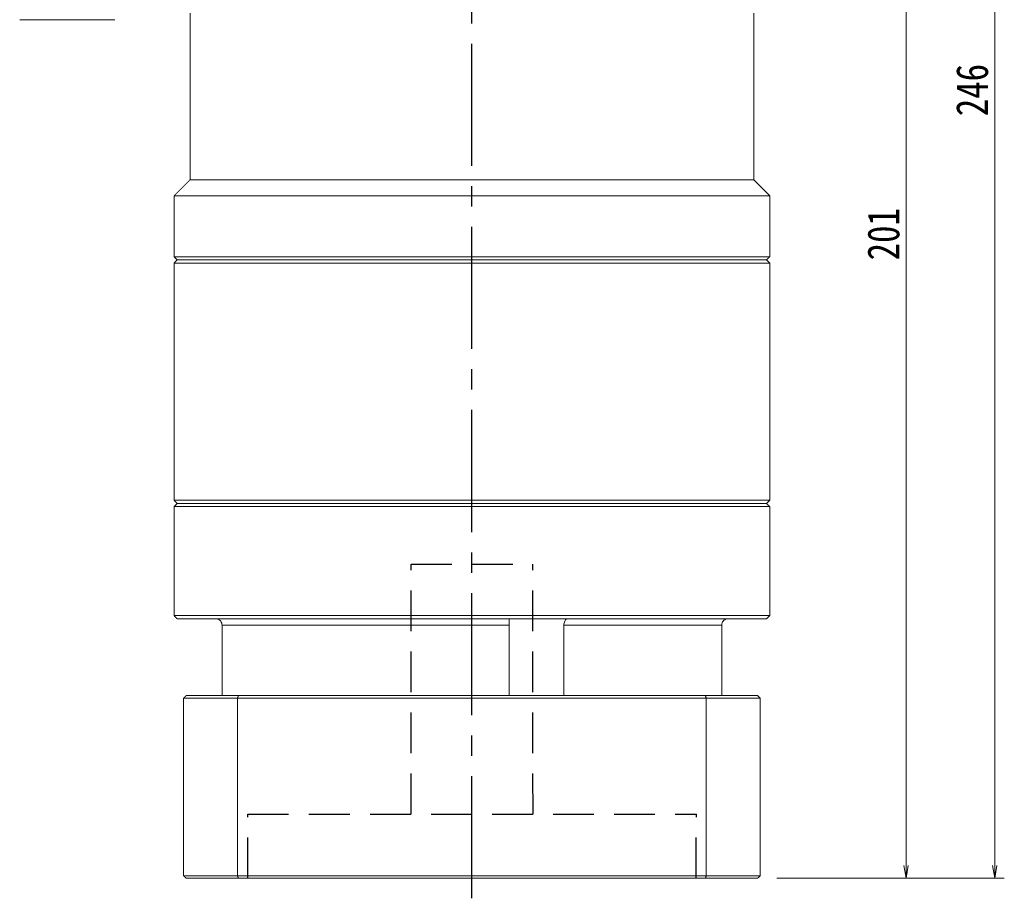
# Model space of a CAD drawing. Header units: millimetres. Extents: x -5 to 725, y 0 to 513.
# Tile 6 of 10: x 357 to 511, y 201 to 338. Entities that reach past the tile are written whole.
import ezdxf

# ---------------------------------------------------------------- set-up
doc = ezdxf.new("R2010")
doc.units = ezdxf.units.MM
doc.linetypes.add('CENTER2', pattern=[28.575, 19.05, -3.175, 3.175, -3.175])
doc.linetypes.add('DASHED2', pattern=[9.525, 6.35, -3.175])
doc.layers.add('3中心线层', color=1, linetype='CENTER2')
doc.layers.add('4虚线层', color=6, linetype='DASHED2')
doc.layers.add('尺寸线层', color=3, linetype='Continuous', lineweight=18)
doc.styles.add('宋体', font='SimSun.ttf', dxfattribs={"width": 0.8})
doc.dimstyles.new('A水平标注$0', dxfattribs={"dimtxt": 3.5, "dimasz": 2, "dimexe": 1.5, "dimexo": 3, "dimgap": 1.1, "dimtad": 1, "dimtoh": 1, "dimdec": 4, "dimdsep": 46, "dimtxsty": '宋体', "dimblk": 'OPEN', "dimcen": 3, "dimclrd": 3, "dimclre": 3, "dimclrt": 6, "dimadec": 0, "dimazin": 0, "dimtm": 1e-09, "dimtfac": 1, "dimtdec": 4, "dimtix": 1, "dimtmove": 0, "dimatfit": 3, "dimldrblk": 'OPEN', "dimfxl": 0, "dimlwd": 13, "dimlwe": 13, "dimarcsym": 0})

# ---------------------------------------------------------------- blocks, each defined once
blk = doc.blocks.new('_Open')
at = {"color": 0, "linetype": 'ByBlock', "lineweight": -2}
for p, q in [((-1, 0.167), (0, 0)), ((-1, -0.167), (0, 0)), ((0, 0), (-1, 0))]:
    blk.add_line(p, q, dxfattribs=at)
blk = doc.blocks.new('*D19')
at = {"layer": 'Defpoints', "color": 0, "transparency": 16777216}
for p in [(472.66, 449.8), (472.26, 203.8), (509.27, 203.8)]:
    blk.add_point(p, dxfattribs=at)
at = {"layer": '尺寸线层', "color": 3, "lineweight": 13, "transparency": 16777216}
for p, q in [((475.66, 449.8), (510.77, 449.8)), ((509.27, 447.8), (509.27, 205.8)), ((475.26, 203.8), (510.77, 203.8))]:
    blk.add_line(p, q, dxfattribs=at)
at = {"layer": '尺寸线层', "color": 3, "lineweight": 13, "transparency": 16777216, "xscale": 2, "yscale": 2, "zscale": 2}
for p, rotation in [((509.27, 449.8), 90), ((509.27, 203.8), 270)]:
    blk.add_blockref('_Open', p, dxfattribs=dict(at, rotation=rotation))
at = {"layer": '尺寸线层', "color": 6, "transparency": 16777216, "insert": (505.77, 326.8), "char_height": 5, "attachment_point": 5, "rotation": 90, "style": '宋体', "bg_fill": 3, "box_fill_scale": 1.1, "bg_fill_color": 256, "bg_fill_true_color": 13158600, "bg_fill_transparency": 0}
blk.add_mtext('246', dxfattribs=at)
blk = doc.blocks.new('*D20')
at = {"layer": 'Defpoints', "color": 0, "transparency": 16777216}
for p in [(479.31, 404.8), (472.26, 203.8), (495.43, 203.8)]:
    blk.add_point(p, dxfattribs=at)
at = {"layer": '尺寸线层', "color": 3, "lineweight": 13, "transparency": 16777216}
for p, q in [((482.31, 404.8), (496.93, 404.8)), ((495.43, 402.8), (495.43, 205.8)), ((475.26, 203.8), (496.93, 203.8))]:
    blk.add_line(p, q, dxfattribs=at)
at = {"layer": '尺寸线层', "color": 3, "lineweight": 13, "transparency": 16777216, "xscale": 2, "yscale": 2, "zscale": 2}
for p, rotation in [((495.43, 404.8), 90), ((495.43, 203.8), 270)]:
    blk.add_blockref('_Open', p, dxfattribs=dict(at, rotation=rotation))
at = {"layer": '尺寸线层', "color": 6, "transparency": 16777216, "insert": (491.93, 304.3), "char_height": 5, "attachment_point": 5, "rotation": 90, "style": '宋体', "bg_fill": 3, "box_fill_scale": 1.1, "bg_fill_color": 256, "bg_fill_true_color": 13158600, "bg_fill_transparency": 0}
blk.add_mtext('201', dxfattribs=at)

msp = doc.modelspace()

# ---------------------------------------------------------------- linework, layer by layer
at = {"color": 7, "linetype": 'Continuous', "lineweight": 15}
for p, q in [((381.16025, 299.79957), (427.66025, 299.79957)), ((427.66025, 300.29957), (381.66025, 300.29957)), ((381.16025, 261.79957), (427.66025, 261.79957)), ((427.66025, 262.29957), (381.66025, 262.29957)), ((388.65948, 243.29957), (433.48868, 243.29957)), ((388.65948, 232.29957), (388.65948, 243.29957)), ((433.48868, 243.29957), (433.48868, 232.29957)), ((442.0201, 232.29957), (442.0201, 243.29957)), ((442.0201, 243.29957), (466.66101, 243.29957)), ((466.66101, 243.29957), (466.66101, 232.29957)), ((391.21028, 232.29957), (383.06025, 232.29957)), ((464.11021, 232.29957), (391.21028, 232.29957)), ((382.66025, 231.89957), (391.0679, 231.89957)), ((382.66025, 231.89957), (382.66025, 204.19957)), ((391.0679, 231.89957), (464.2526, 231.89957)), ((391.0679, 231.89957), (391.0679, 204.19957)), ((464.2526, 231.89957), (464.2526, 204.19957)), ((391.0679, 204.19957), (382.66025, 204.19957)), ((383.06025, 203.79957), (391.21028, 203.79957)), ((464.2526, 204.19957), (391.0679, 204.19957)), ((391.21028, 203.79957), (464.11021, 203.79957))]:
    msp.add_line(p, q, dxfattribs=at)
for points in [[(383.66025, 312.79957), (383.66025, 338.79957)], [(381.16025, 310.29957), (383.66025, 312.79957)], [(381.16025, 300.79957), (381.16025, 310.29957)], [(381.66025, 300.29957), (381.16025, 300.79957)], [(381.16025, 299.79957), (381.66025, 300.29957)], [(381.16025, 262.79957), (381.16025, 299.79957)], [(381.66025, 262.29957), (381.16025, 262.79957)], [(381.16025, 261.79957), (381.66025, 262.29957)], [(381.16025, 244.79957), (381.16025, 261.79957)], [(381.66025, 244.29957), (381.16025, 244.79957)], [(382.66025, 231.89957), (383.06025, 232.29957)], [(391.0679, 231.89957), (391.21028, 232.29957)], [(464.2526, 231.89957), (464.11021, 232.29957)], [(382.66025, 204.19957), (383.06025, 203.79957)], [(391.21028, 203.79957), (391.0679, 204.19957)], [(464.11021, 203.79957), (464.2526, 204.19957)]]:
    msp.add_open_spline(points, degree=1, dxfattribs=at)
for points, knots in [([(388.65948, 243.29957), (388.64925, 243.40965), (388.62878, 243.62979), (388.46921, 243.92469), (388.22999, 244.15262), (387.95251, 244.28036), (387.762, 244.29399), (387.68402, 244.29957)], [0, 0, 0, 0, 0.20903468, 0.41802702, 0.631427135, 0.849138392, 1, 1, 1, 1]), ([(433.45866, 244.17605), (433.45819, 244.16857), (433.45521, 244.12149), (433.46786, 243.9383), (433.48403, 243.6453), (433.48713, 243.41483), (433.48868, 243.29957)], [0, 0, 0, 0, 0.058585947, 0.369068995, 0.684466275, 1, 1, 1, 1]), ([(442.0201, 243.29957), (442.02672, 243.40965), (442.03998, 243.62979), (442.13931, 243.92469), (442.27575, 244.15262), (442.41742, 244.28036), (442.49994, 244.29399), (442.53372, 244.29957)], [0, 0, 0, 0, 0.20903468, 0.41802702, 0.631427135, 0.849138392, 1, 1, 1, 1]), ([(467.63647, 244.29957), (467.61958, 244.29929), (467.49426, 244.29722), (467.26204, 244.24389), (466.98137, 244.06864), (466.77247, 243.80522), (466.67292, 243.53138), (466.66404, 243.35856), (466.66101, 243.29957)], [0, 0, 0, 0, 0.032681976, 0.242401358, 0.454080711, 0.670711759, 0.887588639, 1, 1, 1, 1])]:
    msp.add_open_spline(points, degree=3, knots=knots, dxfattribs=at)
at = {"layer": '3中心线层'}
msp.add_line((427.66363, 200.67933), (427.66114, 346.79957), dxfattribs=at)
at = {"layer": '4虚线层'}
for p, q in [((418.1627, 252.79957), (437.1627, 252.79957)), ((418.20552, 213.79913), (418.1627, 252.79957)), ((437.20552, 213.79913), (437.1627, 252.79957)), ((392.66357, 203.79957), (392.70552, 213.79913)), ((392.70552, 213.79913), (462.70552, 213.79913)), ((462.66357, 203.79957), (462.70552, 213.79913))]:
    msp.add_line(p, q, dxfattribs=at)
at = {"layer": '尺寸线层', "color": 0}
msp.add_line((371.92263, 337.7812), (357.06905, 337.7812), dxfattribs=at)

# ---------------------------------------------------------------- dimensions: what is measured, and where the dimension line sits
at = {"layer": '尺寸线层'}
dim = msp.add_linear_dim(base=(509.27191, 203.79957), p1=(472.66114, 449.79957), p2=(472.26025, 203.79957), angle=270, dimstyle='A水平标注$0', override={"dimtxt": 5, "dimgap": 1, "dimdec": 1, "dimpost": '<>', "dimblk": 'Open', "dimtvp": 0.1, "dimtfill": 1, "dimtfillclr": 256}, dxfattribs=at)
dim.commit()
dim.dimension.update_dxf_attribs({"geometry": '*D19', "text_midpoint": (505.77191, 326.79957)})

# ---------------------------------------------------------------- next in the draw order: dimensions: what is measured, and where the dimension line sits
dim = msp.add_linear_dim(base=(495.43142, 203.79957), p1=(479.31326, 404.79957), p2=(472.26025, 203.79957), angle=270, dimstyle='A水平标注$0', override={"dimtxt": 5, "dimgap": 1, "dimtad": 1, "dimjust": 0, "dimdec": 1, "dimlfac": 1, "dimpost": '<>', "dimse1": 0, "dimse2": 0, "dimsd1": 0, "dimsd2": 0, "dimtofl": 1, "dimtvp": 0.1}, dxfattribs=at)
dim.commit()
dim.dimension.update_dxf_attribs({"geometry": '*D20', "text_midpoint": (491.93142, 304.29957)})

# ---------------------------------------------------------------- next in the draw order: linework, layer by layer
at = {"color": 7, "linetype": 'Continuous', "lineweight": 15}
for p, q in [((471.66025, 312.79957), (383.66025, 312.79957)), ((474.16025, 310.29957), (381.16025, 310.29957)), ((474.16025, 300.79957), (381.16025, 300.79957)), ((381.66025, 300.29957), (473.66025, 300.29957)), ((473.66025, 300.29957), (427.66025, 300.29957)), ((427.66025, 299.79957), (474.16025, 299.79957)), ((474.16025, 262.79957), (381.16025, 262.79957)), ((381.66025, 262.29957), (473.66025, 262.29957)), ((473.66025, 262.29957), (427.66025, 262.29957)), ((427.66025, 261.79957), (474.16025, 261.79957)), ((474.16025, 244.79957), (381.16025, 244.79957)), ((381.66025, 244.29957), (473.66025, 244.29957)), ((472.26025, 232.29957), (464.11021, 232.29957)), ((464.2526, 231.89957), (472.66025, 231.89957)), ((472.66025, 231.89957), (472.66025, 204.19957)), ((464.11021, 203.79957), (472.26025, 203.79957)), ((472.66025, 204.19957), (464.2526, 204.19957))]:
    msp.add_line(p, q, dxfattribs=at)
for points in [[(471.66025, 338.79957), (471.66025, 312.79957)], [(471.66025, 312.79957), (474.16025, 310.29957)], [(474.16025, 310.29957), (474.16025, 300.79957)], [(474.16025, 300.79957), (473.66025, 300.29957)], [(473.66025, 300.29957), (474.16025, 299.79957)], [(474.16025, 299.79957), (474.16025, 262.79957)], [(474.16025, 262.79957), (473.66025, 262.29957)], [(473.66025, 262.29957), (474.16025, 261.79957)], [(474.16025, 261.79957), (474.16025, 244.79957)], [(474.16025, 244.79957), (473.66025, 244.29957)], [(472.26025, 232.29957), (472.66025, 231.89957)], [(472.26025, 203.79957), (472.66025, 204.19957)]]:
    msp.add_open_spline(points, degree=1, dxfattribs=at)

doc.saveas('drawing.dxf')
